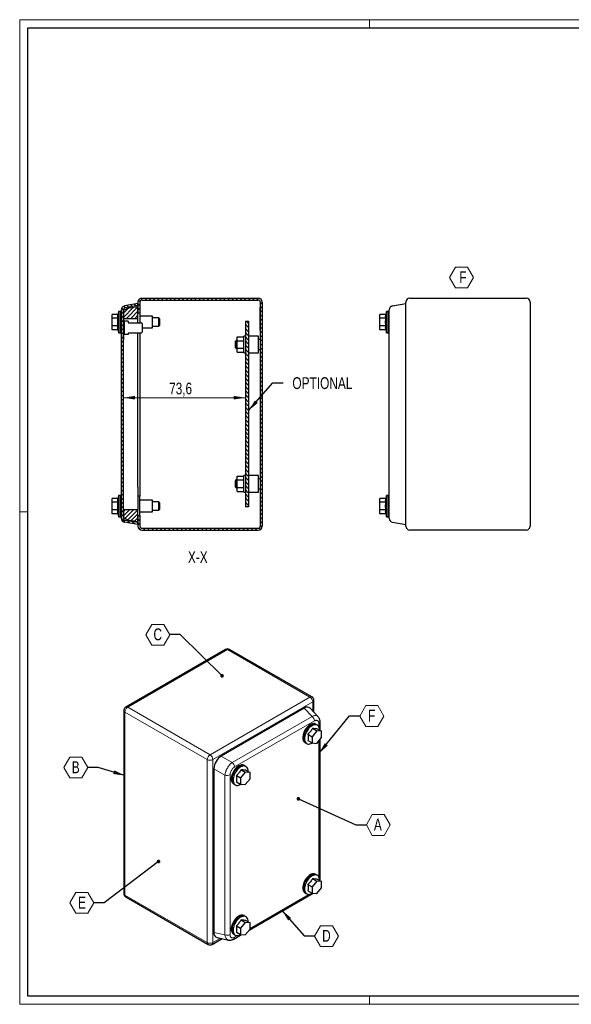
# Model space of a CAD drawing. Header units: millimetres. Extents: x 0 to 841, y 0 to 594.
# Tile 1 of 3: x 0 to 333, y 0 to 594. Entities that reach past the tile are written whole.
import ezdxf

# ---------------------------------------------------------------- set-up
doc = ezdxf.new("R2010")
doc.units = ezdxf.units.MM
doc.styles.add('SLDTEXTSTYLE0', font='TXT', dxfattribs={"width": 0.75})
doc.dimstyles.new('SLDDIMSTYLE2', dxfattribs={"dimtxt": 7.055556, "dimasz": 7.055556, "dimexe": 0, "dimexo": 0.0625, "dimgap": 1.763889, "dimtad": 1, "dimdec": 1, "dimrnd": 1e-09, "dimzin": 12, "dimdsep": 46, "dimtxsty": 'SLDTEXTSTYLE0', "dimsah": 1, "dimcen": 0.09, "dimadec": 0, "dimazin": 3, "dimtfac": 1, "dimtdec": 1, "dimtofl": 0, "dimtmove": 0, "dimatfit": 3, "dimfxl": 1, "dimfrac": 2, "dimtolj": 1, "dimtzin": 12, "dimarcsym": 0})
doc.dimstyles.new('SLDDIMSTYLE4', dxfattribs={"dimtxt": 0.18, "dimasz": 2.17094, "dimexe": 0, "dimexo": 0.0625, "dimgap": 0, "dimtad": 0, "dimtih": 1, "dimtoh": 1, "dimdec": 0, "dimrnd": 1e-09, "dimzin": 0, "dimdsep": 46, "dimtxsty": 'Standard', "dimblk1": 'DOT', "dimblk2": 'DOT', "dimsah": 1, "dimcen": 0.09, "dimadec": 0, "dimazin": 0, "dimtfac": 2.17094, "dimtdec": 0, "dimtofl": 0, "dimtmove": 0, "dimatfit": 3, "dimldrblk": 'DOT', "dimfxl": 1, "dimfrac": 2, "dimtolj": 1, "dimtzin": 0, "dimarcsym": 0})
doc.dimstyles.new('SLDDIMSTYLE5', dxfattribs={"dimtxt": 0.18, "dimasz": 7.055556, "dimexe": 0, "dimexo": 0.0625, "dimgap": 0, "dimtad": 0, "dimtih": 1, "dimtoh": 1, "dimdec": 0, "dimrnd": 1e-09, "dimzin": 0, "dimdsep": 46, "dimtxsty": 'Standard', "dimsah": 1, "dimcen": 0.09, "dimadec": 0, "dimazin": 0, "dimtfac": 7.055556, "dimtdec": 0, "dimtofl": 0, "dimtmove": 0, "dimatfit": 3, "dimfxl": 1, "dimfrac": 2, "dimtolj": 1, "dimtzin": 0, "dimarcsym": 0})

# ---------------------------------------------------------------- blocks, each defined once
blk = doc.blocks.new('SW_NOTE_0_9')
at = {"color": 0, "linetype": 'Continuous', "lineweight": 18}
for p, q in [((-4.92, 5.42), (-1.31, 11.68)), ((-1.31, 11.68), (5.92, 11.68)), ((5.92, 11.68), (9.54, 5.42)), ((-1.31, -0.84), (-4.92, 5.42)), ((9.54, 5.42), (5.92, -0.84)), ((5.92, -0.84), (-1.31, -0.84))]:
    blk.add_line(p, q, dxfattribs=at)
at = {"color": 0, "linetype": 'Continuous', "lineweight": 18, "insert": (1.05, 9.21), "char_height": 7.14, "attachment_point": 1, "style": 'SLDTEXTSTYLE0'}
blk.add_mtext('F', dxfattribs=at)
blk = doc.blocks.new('SW_NOTE_0_13')
at = {"color": 0, "linetype": 'Continuous', "lineweight": 18}
for p, q in [((-14.45, -0.12), (-10.84, 6.14)), ((-10.84, 6.14), (-3.61, 6.14)), ((-3.61, 6.14), (0, -0.12)), ((-10.84, -6.38), (-14.45, -0.12)), ((0, -0.12), (-3.61, -6.38)), ((-3.61, -6.38), (-10.84, -6.38))]:
    blk.add_line(p, q, dxfattribs=at)
at = {"color": 0, "linetype": 'Continuous', "lineweight": 18, "insert": (-7.3, 3.66), "char_height": 7.14, "attachment_point": 2, "style": 'SLDTEXTSTYLE0'}
blk.add_mtext('C', dxfattribs=at)
blk = doc.blocks.new('_Dot')
at = {"color": 0, "linetype": 'ByBlock', "lineweight": -2}
blk.add_line((-0.5, 0), (-1, 0), dxfattribs=at)
at = {"color": 0, "linetype": 'ByBlock', "const_width": 0.5}
blk.add_lwpolyline([(-0.25, 0, 1), (0.25, 0, 1)], format="xyb", close=True, dxfattribs=at)
blk = doc.blocks.new('SW_NOTE_0_14')
at = {"color": 0, "linetype": 'Continuous', "lineweight": 18}
for p, q in [((-14.45, -0.12), (-10.84, 6.14)), ((-10.84, 6.14), (-3.61, 6.14)), ((-3.61, 6.14), (0, -0.12)), ((-10.84, -6.38), (-14.45, -0.12)), ((0, -0.12), (-3.61, -6.38)), ((-3.61, -6.38), (-10.84, -6.38))]:
    blk.add_line(p, q, dxfattribs=at)
at = {"color": 0, "linetype": 'Continuous', "lineweight": 18, "insert": (-7.28, 3.66), "char_height": 7.14, "attachment_point": 2, "style": 'SLDTEXTSTYLE0'}
blk.add_mtext('B', dxfattribs=at)
blk = doc.blocks.new('SW_NOTE_0_15')
at = {"color": 0, "linetype": 'Continuous', "lineweight": 18}
for p, q in [((-14.45, -0.12), (-10.84, 6.14)), ((-10.84, 6.14), (-3.61, 6.14)), ((-3.61, 6.14), (0, -0.12)), ((-10.84, -6.38), (-14.45, -0.12)), ((0, -0.12), (-3.61, -6.38)), ((-3.61, -6.38), (-10.84, -6.38))]:
    blk.add_line(p, q, dxfattribs=at)
at = {"color": 0, "linetype": 'Continuous', "lineweight": 18, "insert": (-7.21, 3.66), "char_height": 7.14, "attachment_point": 2, "style": 'SLDTEXTSTYLE0'}
blk.add_mtext('E', dxfattribs=at)
blk = doc.blocks.new('SW_NOTE_0_16')
at = {"color": 0, "linetype": 'Continuous', "lineweight": 18}
for p, q in [((0, -0.12), (3.61, 6.14)), ((3.61, 6.14), (10.84, 6.14)), ((10.84, 6.14), (14.45, -0.12)), ((3.61, -6.38), (0, -0.12)), ((14.45, -0.12), (10.84, -6.38)), ((10.84, -6.38), (3.61, -6.38))]:
    blk.add_line(p, q, dxfattribs=at)
at = {"color": 0, "linetype": 'Continuous', "lineweight": 18, "insert": (7.14, 3.66), "char_height": 7.14, "attachment_point": 2, "style": 'SLDTEXTSTYLE0'}
blk.add_mtext('D', dxfattribs=at)
blk = doc.blocks.new('SW_NOTE_0_17')
at = {"color": 0, "linetype": 'Continuous', "lineweight": 18}
for p, q in [((0, -0.12), (3.61, 6.14)), ((3.61, 6.14), (10.84, 6.14)), ((10.84, 6.14), (14.45, -0.12)), ((3.61, -6.38), (0, -0.12)), ((14.45, -0.12), (10.84, -6.38)), ((10.84, -6.38), (3.61, -6.38))]:
    blk.add_line(p, q, dxfattribs=at)
at = {"color": 0, "linetype": 'Continuous', "lineweight": 18, "insert": (6.94, 3.66), "char_height": 7.14, "attachment_point": 2, "style": 'SLDTEXTSTYLE0'}
blk.add_mtext('A', dxfattribs=at)
blk = doc.blocks.new('SW_NOTE_0_18')
at = {"color": 0, "linetype": 'Continuous', "lineweight": 18}
for p, q in [((0, -0.12), (3.61, 6.14)), ((3.61, 6.14), (10.84, 6.14)), ((10.84, 6.14), (14.45, -0.12)), ((3.61, -6.38), (0, -0.12)), ((14.45, -0.12), (10.84, -6.38)), ((10.84, -6.38), (3.61, -6.38))]:
    blk.add_line(p, q, dxfattribs=at)
at = {"color": 0, "linetype": 'Continuous', "lineweight": 18, "insert": (7.15, 3.66), "char_height": 7.14, "attachment_point": 2, "style": 'SLDTEXTSTYLE0'}
blk.add_mtext('F', dxfattribs=at)
blk = doc.blocks.new('_D_10')
at = {"color": 7, "linetype": 'Continuous', "lineweight": 0}
blk.add_line((136.17, 365.87), (62.57, 365.87), dxfattribs=at)
at = {"color": 7, "linetype": 'Continuous', "lineweight": 18}
for points in [[(62.57, 365.87), (69.62, 364.78), (69.62, 366.95)], [(136.17, 365.87), (129.11, 366.95), (129.11, 364.78)]]:
    blk.add_solid(points, dxfattribs=at)
at = {"color": 7, "linetype": 'Continuous', "lineweight": 18, "insert": (90.24, 374.96), "char_height": 7.056, "attachment_point": 1, "style": 'SLDTEXTSTYLE0'}
blk.add_mtext('73,6', dxfattribs=at)

msp = doc.modelspace()

# ---------------------------------------------------------------- hatches: boundary and pattern name
at = {"linetype": 'Continuous', "lineweight": 18}
h = msp.add_hatch(dxfattribs=at)
h.set_pattern_fill('ANSI31', scale=0.555556, angle=90, style=0)
edge = h.paths.add_edge_path(flags=0)
edge.add_arc((63.767, 293.07), 2.4, 180, 260)
edge.add_line((63.35, 290.706), (71.367, 289.293))
edge.add_line((71.367, 289.293), (71.367, 290.511))
edge.add_line((71.367, 290.511), (63.558, 291.888))
edge.add_arc((63.767, 293.07), 1.2, 180, 260, ccw=False)
edge.add_line((62.567, 293.07), (62.567, 418.865))
edge.add_arc((63.767, 418.865), 1.2, 100, 180, ccw=False)
edge.add_line((63.558, 420.047), (71.367, 421.424))
edge.add_line((71.367, 421.424), (71.367, 422.643))
edge.add_line((71.367, 422.643), (63.35, 421.229))
edge.add_arc((63.767, 418.865), 2.4, 100, 180)
edge.add_line((61.367, 418.865), (61.367, 293.07))
h = msp.add_hatch(dxfattribs=at)
h.set_pattern_fill('ANSI31', scale=0.555556, angle=90, style=0)
edge = h.paths.add_edge_path(flags=0)
edge.add_arc((73.767, 423.568), 2.4, 90, 180)
edge.add_line((71.367, 423.568), (71.367, 417.168))
edge.add_line((71.367, 417.168), (72.567, 417.168))
edge.add_line((72.567, 417.168), (72.567, 423.568))
edge.add_arc((73.767, 423.568), 1.2, 90, 180, ccw=False)
edge.add_line((73.767, 424.768), (143.967, 424.768))
edge.add_arc((143.967, 423.568), 1.2, 0, 90, ccw=False)
edge.add_line((145.167, 423.568), (145.167, 288.368))
edge.add_arc((143.967, 288.368), 1.2, 270, 360, ccw=False)
edge.add_line((143.967, 287.168), (73.767, 287.168))
edge.add_arc((73.767, 288.368), 1.2, 180, 270, ccw=False)
edge.add_line((72.567, 288.368), (72.567, 294.768))
edge.add_line((72.567, 294.768), (71.367, 294.768))
edge.add_line((71.367, 294.768), (71.367, 288.368))
edge.add_arc((73.767, 288.368), 2.4, 180, 270)
edge.add_line((73.767, 285.968), (143.967, 285.968))
edge.add_arc((143.967, 288.368), 2.4, 270, 360)
edge.add_line((146.367, 288.368), (146.367, 423.568))
edge.add_arc((143.967, 423.568), 2.4, 360, 450)
edge.add_line((143.967, 425.968), (73.767, 425.968))
h = msp.add_hatch(dxfattribs=at)
h.set_pattern_fill('ANSI31', scale=0.555556, style=0)
h.paths.add_polyline_path([(62.567, 418.418), (62.567, 413.718), (71.367, 413.718), (71.367, 420.768), (66.767, 419.956), (66.367, 420.271)], flags=0)
h = msp.add_hatch(dxfattribs=at)
h.set_pattern_fill('ANSI31', scale=0.555556, angle=90, style=0)
h.paths.add_polyline_path([(138.167, 411.968), (136.167, 411.968), (136.167, 299.968), (138.167, 299.968)], flags=0)
h = msp.add_hatch(dxfattribs=at)
h.set_pattern_fill('ANSI31', scale=0.555556, style=0)
h.paths.add_polyline_path([(66.767, 291.979), (71.367, 291.168), (71.367, 298.218), (62.567, 298.218), (62.567, 293.518), (66.367, 291.664)], flags=0)

# ---------------------------------------------------------------- linework, layer by layer
at = {"color": 7, "linetype": 'Continuous', "lineweight": 18}
for p, q in [((0.003, 593.919), (0.003, -0.081)), ((841.003, 593.919), (0.003, 593.919)), ((211.003, 588.919), (211.003, 593.919)), ((5.003, 296.919), (0.003, 296.919)), ((836.003, 4.919), (5.003, 4.919)), ((211.003, 4.919), (211.003, -0.081)), ((0.003, -0.081), (841.003, -0.081))]:
    msp.add_line(p, q, dxfattribs=at)
at = {"color": 7, "linetype": 'Continuous', "lineweight": 25}
for p, q in [((5.003, 4.919), (5.003, 588.919)), ((5.003, 588.919), (836.003, 588.919)), ((71.367, 422.643), (63.35, 421.229)), ((71.367, 423.568), (71.367, 417.168)), ((71.367, 421.424), (71.367, 422.643)), ((72.567, 423.568), (72.567, 417.168)), ((73.767, 425.968), (143.967, 425.968)), ((73.767, 424.768), (143.967, 424.768)), ((145.167, 423.568), (145.167, 288.368)), ((146.367, 423.568), (146.367, 288.368)), ((225.004, 421.229), (233.02, 422.643)), ((233.02, 288.368), (233.02, 423.568)), ((235.42, 425.968), (305.62, 425.968)), ((308.02, 423.568), (308.02, 288.368)), ((55.767, 413.777), (55.767, 416.086)), ((59.316, 416.086), (55.767, 416.086)), ((59.767, 417.893), (59.316, 416.086)), ((59.767, 405.043), (59.767, 417.893)), ((60.767, 417.868), (59.767, 417.868)), ((61.367, 417.893), (60.767, 417.893)), ((60.767, 405.043), (60.767, 417.893)), ((61.367, 293.07), (61.367, 418.865)), ((66.367, 420.271), (62.567, 418.418)), ((62.567, 293.07), (62.567, 418.865)), ((62.567, 418.418), (62.567, 413.718)), ((71.367, 421.424), (63.558, 420.047)), ((66.767, 419.956), (66.367, 420.271)), ((71.367, 420.768), (66.767, 419.956)), ((71.367, 413.718), (71.367, 420.768)), ((71.367, 417.168), (72.567, 417.168)), ((72.567, 417.168), (72.567, 411.368)), ((145.127, 419.068), (145.077, 419.068)), ((145.077, 413.568), (145.077, 419.068)), ((145.167, 420.568), (145.127, 420.568)), ((145.127, 413.568), (145.127, 420.568)), ((217.42, 413.777), (217.42, 416.086)), ((220.97, 416.086), (217.42, 416.086)), ((221.42, 417.893), (220.97, 416.086)), ((221.42, 405.043), (221.42, 417.893)), ((222.42, 417.868), (221.42, 417.868)), ((223.02, 417.893), (222.42, 417.893)), ((222.42, 405.043), (222.42, 417.893)), ((59.316, 413.777), (55.767, 413.777)), ((55.767, 409.158), (55.767, 413.777)), ((62.617, 414.968), (62.567, 414.968)), ((62.567, 411.968), (63.067, 411.968)), ((63.067, 411.468), (62.567, 411.468)), ((62.617, 414.968), (62.617, 411.968)), ((62.617, 413.718), (71.367, 413.718)), ((62.667, 413.468), (62.617, 413.468)), ((62.667, 413.468), (62.667, 411.968)), ((63.067, 411.968), (63.067, 411.468)), ((65.367, 411.968), (63.067, 411.968)), ((63.067, 411.468), (63.067, 404.468)), ((65.367, 411.968), (65.367, 411.118)), ((65.367, 411.118), (73.367, 411.118)), ((71.367, 411.118), (71.367, 413.718)), ((80.187, 414.968), (72.567, 414.968)), ((72.567, 411.368), (72.567, 411.118)), ((73.867, 410.618), (73.367, 411.118)), ((73.867, 410.618), (73.867, 405.318)), ((80.187, 407.968), (80.187, 414.968)), ((83.867, 413.968), (80.187, 413.968)), ((84.367, 413.468), (83.867, 413.968)), ((83.867, 411.468), (83.867, 413.968)), ((83.867, 408.968), (83.867, 411.468)), ((84.367, 413.468), (84.367, 411.468)), ((84.367, 411.468), (84.367, 409.468)), ((136.167, 411.968), (136.167, 299.968)), ((136.167, 411.968), (138.167, 411.968)), ((138.167, 411.968), (138.167, 299.968)), ((145.077, 408.068), (145.077, 413.568)), ((145.127, 406.568), (145.127, 413.568)), ((220.97, 413.777), (217.42, 413.777)), ((217.42, 409.158), (217.42, 413.777)), ((223.02, 296.926), (223.02, 415.009)), ((55.767, 406.849), (55.767, 409.158)), ((59.316, 409.158), (55.767, 409.158)), ((59.316, 406.849), (55.767, 406.849)), ((59.316, 406.849), (59.767, 405.043)), ((59.767, 405.068), (60.767, 405.068)), ((60.767, 405.043), (61.367, 405.043)), ((62.567, 404.468), (63.067, 404.468)), ((63.067, 403.968), (62.567, 403.968)), ((62.617, 403.968), (62.617, 400.968)), ((62.667, 403.968), (62.667, 402.468)), ((63.067, 404.468), (63.067, 403.968)), ((65.367, 403.968), (63.067, 403.968)), ((73.367, 404.818), (65.367, 404.818)), ((65.367, 404.818), (65.367, 403.968)), ((71.367, 355.968), (71.367, 404.818)), ((72.567, 404.818), (72.567, 306.568)), ((73.367, 404.818), (73.867, 405.318)), ((73.867, 407.968), (80.187, 407.968)), ((80.187, 408.968), (83.867, 408.968)), ((83.867, 408.968), (84.367, 409.468)), ((145.077, 408.068), (145.127, 408.068)), ((145.127, 406.568), (145.167, 406.568)), ((220.97, 409.158), (217.42, 409.158)), ((217.42, 406.849), (217.42, 409.158)), ((220.97, 406.849), (217.42, 406.849)), ((220.97, 406.849), (221.42, 405.043)), ((221.42, 405.068), (222.42, 405.068)), ((222.42, 405.043), (223.02, 405.043)), ((62.567, 400.968), (62.617, 400.968)), ((62.617, 402.468), (62.667, 402.468)), ((71.367, 400.118), (71.367, 402.818)), ((130.667, 400.468), (130.167, 399.968)), ((130.167, 395.968), (130.167, 399.968)), ((131.167, 400.468), (130.667, 400.468)), ((130.667, 400.468), (130.667, 395.468)), ((131.167, 400.277), (131.167, 402.586)), ((131.167, 402.586), (135.167, 402.586)), ((131.167, 395.658), (131.167, 400.277)), ((131.167, 400.277), (135.167, 400.277)), ((136.167, 402.968), (135.167, 402.968)), ((135.167, 392.968), (135.167, 402.968)), ((144.167, 402.968), (138.167, 402.968)), ((144.167, 392.968), (144.167, 402.968)), ((145.167, 400.968), (144.167, 400.968)), ((130.167, 395.968), (130.667, 395.468)), ((130.667, 395.468), (131.167, 395.468)), ((131.167, 393.349), (131.167, 395.658)), ((131.167, 395.658), (135.167, 395.658)), ((131.167, 393.349), (135.167, 393.349)), ((135.167, 392.968), (136.167, 392.968)), ((138.167, 392.968), (144.167, 392.968)), ((144.167, 394.968), (145.167, 394.968)), ((71.367, 311.818), (71.367, 355.968)), ((130.667, 316.468), (130.167, 315.968)), ((130.167, 311.968), (130.167, 315.968)), ((131.167, 316.468), (130.667, 316.468)), ((130.667, 316.468), (130.667, 311.468)), ((131.167, 316.277), (131.167, 318.586)), ((131.167, 318.586), (135.167, 318.586)), ((131.167, 316.277), (135.167, 316.277)), ((131.167, 311.658), (131.167, 316.277)), ((136.167, 318.968), (135.167, 318.968)), ((135.167, 308.968), (135.167, 318.968)), ((144.167, 318.968), (138.167, 318.968)), ((144.167, 308.968), (144.167, 318.968)), ((145.167, 316.968), (144.167, 316.968)), ((71.367, 311.818), (71.367, 298.218)), ((130.167, 311.968), (130.667, 311.468)), ((130.667, 311.468), (131.167, 311.468)), ((131.167, 309.349), (131.167, 311.658)), ((131.167, 311.658), (135.167, 311.658)), ((131.167, 309.349), (135.167, 309.349)), ((135.167, 308.968), (136.167, 308.968)), ((138.167, 308.968), (144.167, 308.968)), ((144.167, 310.968), (145.167, 310.968)), ((55.767, 302.777), (55.767, 305.086)), ((59.316, 305.086), (55.767, 305.086)), ((59.767, 306.893), (59.316, 305.086)), ((59.767, 294.043), (59.767, 306.893)), ((60.767, 306.868), (59.767, 306.868)), ((61.367, 306.893), (60.767, 306.893)), ((60.767, 294.043), (60.767, 306.893)), ((72.567, 306.568), (71.367, 306.568)), ((72.567, 300.568), (72.567, 306.568)), ((80.187, 303.968), (72.567, 303.968)), ((80.187, 296.968), (80.187, 303.968)), ((83.867, 302.968), (80.187, 302.968)), ((84.367, 302.468), (83.867, 302.968)), ((83.867, 300.468), (83.867, 302.968)), ((217.42, 302.777), (217.42, 305.086)), ((220.97, 305.086), (217.42, 305.086)), ((221.42, 306.893), (220.97, 305.086)), ((221.42, 294.043), (221.42, 306.893)), ((222.42, 306.868), (221.42, 306.868)), ((223.02, 306.893), (222.42, 306.893)), ((222.42, 294.043), (222.42, 306.893)), ((55.767, 298.158), (55.767, 302.777)), ((59.316, 302.777), (55.767, 302.777)), ((55.767, 295.849), (55.767, 298.158)), ((59.316, 298.158), (55.767, 298.158)), ((62.567, 298.218), (62.567, 293.518)), ((71.367, 298.218), (62.567, 298.218)), ((71.367, 291.168), (71.367, 298.218)), ((72.567, 294.768), (72.567, 300.568)), ((80.187, 297.968), (83.867, 297.968)), ((83.867, 297.968), (83.867, 300.468)), ((83.867, 297.968), (84.367, 298.468)), ((84.367, 302.468), (84.367, 300.468)), ((84.367, 300.468), (84.367, 298.468)), ((138.167, 299.968), (136.167, 299.968)), ((220.97, 302.777), (217.42, 302.777)), ((217.42, 298.158), (217.42, 302.777)), ((220.97, 298.158), (217.42, 298.158)), ((217.42, 295.849), (217.42, 298.158)), ((59.316, 295.849), (55.767, 295.849)), ((59.316, 295.849), (59.767, 294.043)), ((59.767, 294.068), (60.767, 294.068)), ((60.767, 294.043), (61.367, 294.043)), ((62.567, 293.518), (66.367, 291.664)), ((71.367, 290.511), (63.558, 291.888)), ((66.367, 291.664), (66.767, 291.979)), ((66.767, 291.979), (71.367, 291.168)), ((71.367, 294.768), (71.367, 288.368)), ((71.367, 294.768), (72.567, 294.768)), ((72.567, 296.968), (80.187, 296.968)), ((72.567, 294.768), (72.567, 288.368)), ((220.97, 295.849), (217.42, 295.849)), ((220.97, 295.849), (221.42, 294.043)), ((221.42, 294.068), (222.42, 294.068)), ((222.42, 294.043), (223.02, 294.043)), ((71.367, 289.293), (63.35, 290.706)), ((71.367, 289.293), (71.367, 290.511)), ((73.767, 287.168), (143.967, 287.168)), ((73.767, 285.968), (143.967, 285.968)), ((225.004, 290.706), (233.02, 289.293)), ((305.62, 285.968), (235.42, 285.968)), ((124.276, 214.016), (64.031, 179.237)), ((176.315, 185.36), (126.676, 214.016)), ((171.76, 178.63), (121.619, 149.684)), ((180.162, 173.4), (175.367, 178.539)), ((177.515, 176.237), (177.515, 183.282)), ((62.831, 177.159), (62.831, 66.762)), ((176.777, 166.335), (179.287, 164.886)), ((178.964, 168.72), (178.539, 168.965)), ((179.375, 168.453), (178.951, 168.698)), ((181.261, 165.126), (181.261, 170.292)), ((173.949, 162.816), (176.459, 161.367)), ((179.287, 164.886), (176.459, 161.367)), ((176.459, 161.367), (176.459, 157.596)), ((182.115, 164.633), (179.287, 164.886)), ((179.287, 157.343), (182.115, 160.862)), ((179.605, 166.082), (182.115, 164.633)), ((182.115, 160.862), (182.115, 164.633)), ((172.115, 157.836), (172.539, 157.591)), ((172.552, 157.613), (172.976, 157.368)), ((173.949, 159.045), (176.459, 157.596)), ((176.459, 157.596), (179.287, 157.343)), ((181.261, 74.49), (181.261, 159.799)), ((135.83, 143.819), (135.406, 144.064)), ((136.242, 143.553), (135.818, 143.798)), ((117.221, 142.066), (117.221, 43.338)), ((130.815, 137.916), (133.325, 136.467)), ((136.154, 139.986), (133.325, 136.467)), ((133.644, 141.434), (136.154, 139.986)), ((138.982, 139.733), (136.154, 139.986)), ((136.472, 141.182), (138.982, 139.733)), ((138.982, 135.961), (138.982, 139.733)), ((128.981, 132.936), (129.406, 132.691)), ((129.418, 132.712), (129.842, 132.468)), ((130.815, 134.145), (133.325, 132.696)), ((133.325, 136.467), (133.325, 132.696)), ((133.325, 132.696), (136.154, 132.443)), ((136.154, 132.443), (138.982, 135.961)), ((178.964, 78.084), (178.539, 78.329)), ((179.375, 77.817), (178.951, 78.062)), ((173.949, 72.18), (176.459, 70.731)), ((179.287, 74.25), (176.459, 70.731)), ((176.777, 75.699), (179.287, 74.25)), ((182.115, 73.997), (179.287, 74.25)), ((179.605, 75.446), (182.115, 73.997)), ((182.115, 70.226), (182.115, 73.997)), ((138.39, 44.588), (177.051, 66.907)), ((172.115, 67.2), (172.539, 66.955)), ((172.552, 66.977), (172.976, 66.732)), ((173.949, 68.409), (176.459, 66.96)), ((176.459, 70.731), (176.459, 66.96)), ((176.459, 66.96), (179.287, 66.707)), ((179.287, 66.707), (182.115, 70.226)), ((64.031, 64.684), (113.67, 36.028)), ((136.154, 49.349), (133.325, 45.831)), ((133.644, 50.798), (136.154, 49.349)), ((135.83, 53.183), (135.406, 53.428)), ((136.242, 52.917), (135.818, 53.162)), ((138.982, 49.097), (136.154, 49.349)), ((136.472, 50.546), (138.982, 49.097)), ((138.982, 45.325), (138.982, 49.097)), ((128.981, 42.3), (129.406, 42.055)), ((129.192, 39.279), (133.917, 42.007)), ((129.418, 42.076), (129.842, 41.832)), ((130.815, 47.28), (133.325, 45.831)), ((130.815, 43.508), (133.325, 42.059)), ((133.325, 45.831), (133.325, 42.059)), ((133.325, 42.059), (136.154, 41.807)), ((136.154, 41.807), (138.982, 45.325)), ((116.07, 36.028), (122.171, 39.55)), ((119.103, 40.259), (125.952, 38.676)), ((836.003, 4.919), (5.003, 4.919))]:
    msp.add_line(p, q, dxfattribs=at)
at = {"color": 8, "linetype": 'Continuous', "lineweight": 18}
for p, q in [((125.476, 213.897), (65.231, 179.118)), ((175.115, 185.241), (125.476, 213.897)), ((114.87, 150.462), (175.115, 185.241)), ((65.231, 179.118), (114.87, 150.462)), ((176.812, 182.302), (116.567, 147.523)), ((176.429, 173.626), (171.76, 178.63)), ((176.812, 176.991), (176.812, 182.302)), ((113.173, 147.523), (63.534, 176.179)), ((63.534, 176.179), (63.534, 65.783)), ((128.287, 145.835), (176.429, 173.626)), ((177.831, 170.887), (129.69, 143.095)), ((180.558, 167.375), (180.558, 169.312)), ((180.558, 76.739), (180.558, 158.925)), ((128.287, 145.835), (121.619, 149.684)), ((113.173, 37.127), (113.173, 147.523)), ((116.567, 147.523), (116.567, 37.127)), ((123.889, 138.217), (117.221, 142.066)), ((123.889, 41.797), (123.889, 138.217)), ((126.963, 138.372), (126.963, 41.952)), ((63.534, 65.783), (113.173, 37.127)), ((138.982, 45.742), (174.501, 66.247)), ((123.889, 41.797), (117.221, 43.338)), ((116.567, 37.127), (121.167, 39.782)), ((129.69, 40.378), (131.368, 41.346))]:
    msp.add_line(p, q, dxfattribs=at)
at = {"color": 7, "linetype": 'Continuous', "lineweight": 25, "flags": 128}
for points in [[(178.539, 168.965), (178.302, 169.083), (177.783, 169.232), (177.215, 169.262), (176.607, 169.173), (175.974, 168.967), (175.327, 168.647), (174.681, 168.22), (174.047, 167.695), (173.44, 167.083), (172.871, 166.396), (172.352, 165.648), (171.894, 164.854), (171.505, 164.03), (171.195, 163.194), (170.968, 162.362), (170.83, 161.551), (170.784, 160.778)], [(179.234, 168.535), (179.185, 168.573), (178.727, 168.838), (178.208, 168.987), (177.639, 169.017), (177.031, 168.928), (176.398, 168.722), (175.751, 168.402), (175.105, 167.975), (174.472, 167.45), (173.864, 166.838), (173.295, 166.151), (172.776, 165.403), (172.318, 164.609), (171.93, 163.786), (171.619, 162.949), (171.392, 162.117), (171.255, 161.306), (171.208, 160.533)], [(178.951, 168.698), (178.715, 168.816), (178.198, 168.964), (177.631, 168.994), (177.026, 168.906), (176.396, 168.7), (175.751, 168.381), (175.107, 167.956), (174.477, 167.434), (173.872, 166.824), (173.305, 166.139), (172.788, 165.394), (172.331, 164.603), (171.944, 163.783), (171.635, 162.95), (171.409, 162.121), (171.272, 161.313), (171.226, 160.543)], [(181.001, 165.276), (181.002, 165.37), (180.956, 166.09), (180.818, 166.742), (180.591, 167.312), (180.281, 167.79), (179.892, 168.165), (179.434, 168.43), (178.915, 168.579), (178.346, 168.609), (177.739, 168.52), (177.105, 168.313), (176.459, 167.994), (175.812, 167.567), (175.179, 167.042), (174.571, 166.43), (174.002, 165.743), (173.483, 164.995), (173.025, 164.201), (172.637, 163.377), (172.326, 162.541), (172.099, 161.709), (171.962, 160.898), (171.915, 160.125)], [(171.915, 160.125), (171.962, 159.405), (172.099, 158.753), (172.326, 158.182), (172.637, 157.705), (173.025, 157.33), (173.483, 157.065), (174.002, 156.916), (174.571, 156.886), (175.179, 156.975), (175.812, 157.181), (176.459, 157.501), (176.597, 157.584)], [(135.406, 144.064), (135.169, 144.182), (134.65, 144.331), (134.081, 144.362), (133.474, 144.273), (132.84, 144.066), (132.194, 143.746), (131.547, 143.32), (130.914, 142.795), (130.306, 142.183), (129.737, 141.496), (129.219, 140.747), (128.76, 139.953), (128.372, 139.13), (128.061, 138.294), (127.835, 137.462), (127.697, 136.651), (127.651, 135.877)], [(136.101, 143.634), (136.051, 143.673), (135.593, 143.937), (135.074, 144.086), (134.505, 144.117), (133.898, 144.028), (133.265, 143.821), (132.618, 143.501), (131.971, 143.075), (131.338, 142.55), (130.731, 141.938), (130.162, 141.251), (129.643, 140.502), (129.184, 139.709), (128.796, 138.885), (128.485, 138.049), (128.259, 137.217), (128.121, 136.406), (128.075, 135.632)], [(135.818, 143.798), (135.582, 143.915), (135.065, 144.064), (134.498, 144.094), (133.893, 144.005), (133.262, 143.8), (132.618, 143.481), (131.974, 143.056), (131.343, 142.533), (130.738, 141.923), (130.171, 141.239), (129.654, 140.494), (129.198, 139.703), (128.811, 138.883), (128.501, 138.05), (128.276, 137.221), (128.139, 136.413), (128.092, 135.643)], [(137.868, 140.376), (137.868, 140.47), (137.822, 141.19), (137.684, 141.841), (137.458, 142.412), (137.147, 142.89), (136.759, 143.265), (136.3, 143.529), (135.781, 143.678), (135.212, 143.709), (134.605, 143.62), (133.972, 143.413), (133.325, 143.093), (132.679, 142.667), (132.045, 142.142), (131.438, 141.53), (130.869, 140.842), (130.35, 140.094), (129.892, 139.3), (129.503, 138.477), (129.192, 137.641), (128.966, 136.808), (128.828, 135.997), (128.782, 135.224)], [(128.782, 135.224), (128.828, 134.504), (128.966, 133.852), (129.192, 133.282), (129.503, 132.804), (129.892, 132.429), (130.35, 132.164), (130.869, 132.015), (131.438, 131.985), (132.045, 132.074), (132.679, 132.281), (133.325, 132.601), (133.464, 132.683)], [(178.539, 78.329), (178.302, 78.447), (177.783, 78.596), (177.215, 78.626), (176.607, 78.537), (175.974, 78.331), (175.327, 78.011), (174.681, 77.584), (174.047, 77.059), (173.44, 76.447), (172.871, 75.76), (172.352, 75.012), (171.894, 74.218), (171.505, 73.394), (171.195, 72.558), (170.968, 71.726), (170.83, 70.915), (170.784, 70.142)], [(179.234, 77.899), (179.185, 77.937), (178.727, 78.202), (178.208, 78.351), (177.639, 78.381), (177.031, 78.292), (176.398, 78.086), (175.751, 77.766), (175.105, 77.339), (174.472, 76.814), (173.864, 76.202), (173.295, 75.515), (172.776, 74.767), (172.318, 73.973), (171.93, 73.149), (171.619, 72.313), (171.392, 71.481), (171.255, 70.67), (171.208, 69.897)], [(178.951, 78.062), (178.715, 78.18), (178.198, 78.328), (177.631, 78.358), (177.026, 78.27), (176.396, 78.064), (175.751, 77.745), (175.107, 77.32), (174.477, 76.798), (173.872, 76.188), (173.305, 75.503), (172.788, 74.758), (172.331, 73.967), (171.944, 73.147), (171.635, 72.314), (171.409, 71.485), (171.272, 70.677), (171.226, 69.907)], [(181.001, 74.64), (181.002, 74.734), (180.956, 75.454), (180.818, 76.106), (180.591, 76.676), (180.281, 77.154), (179.892, 77.529), (179.434, 77.794), (178.915, 77.943), (178.346, 77.973), (177.739, 77.884), (177.105, 77.677), (176.459, 77.358), (175.812, 76.931), (175.179, 76.406), (174.571, 75.794), (174.002, 75.107), (173.483, 74.359), (173.025, 73.565), (172.637, 72.741), (172.326, 71.905), (172.099, 71.073), (171.962, 70.262), (171.915, 69.489)], [(171.915, 69.489), (171.962, 68.769), (172.099, 68.117), (172.326, 67.546), (172.637, 67.069), (173.025, 66.694), (173.483, 66.429), (174.002, 66.28), (174.571, 66.25), (175.179, 66.339), (175.812, 66.545), (176.459, 66.865), (176.597, 66.948)], [(135.406, 53.428), (135.169, 53.546), (134.65, 53.695), (134.081, 53.726), (133.474, 53.637), (132.84, 53.43), (132.194, 53.11), (131.547, 52.684), (130.914, 52.159), (130.306, 51.547), (129.737, 50.859), (129.219, 50.111), (128.76, 49.317), (128.372, 48.494), (128.061, 47.658), (127.835, 46.826), (127.697, 46.015), (127.651, 45.241)], [(136.101, 52.998), (136.051, 53.037), (135.593, 53.301), (135.074, 53.45), (134.505, 53.481), (133.898, 53.392), (133.265, 53.185), (132.618, 52.865), (131.971, 52.439), (131.338, 51.914), (130.731, 51.302), (130.162, 50.615), (129.643, 49.866), (129.184, 49.073), (128.796, 48.249), (128.485, 47.413), (128.259, 46.581), (128.121, 45.77), (128.075, 44.996)], [(135.818, 53.162), (135.582, 53.279), (135.065, 53.428), (134.498, 53.458), (133.893, 53.369), (133.262, 53.164), (132.618, 52.845), (131.974, 52.42), (131.343, 51.897), (130.738, 51.287), (130.171, 50.603), (129.654, 49.858), (129.198, 49.067), (128.811, 48.247), (128.501, 47.414), (128.276, 46.585), (128.139, 45.777), (128.092, 45.007)], [(137.868, 49.74), (137.868, 49.834), (137.822, 50.553), (137.684, 51.205), (137.458, 51.776), (137.147, 52.254), (136.759, 52.629), (136.3, 52.893), (135.781, 53.042), (135.212, 53.073), (134.605, 52.984), (133.972, 52.777), (133.325, 52.457), (132.679, 52.03), (132.045, 51.506), (131.438, 50.894), (130.869, 50.206), (130.35, 49.458), (129.892, 48.664), (129.503, 47.841), (129.192, 47.005), (128.966, 46.172), (128.828, 45.361), (128.782, 44.588)], [(128.782, 44.588), (128.828, 43.868), (128.966, 43.216), (129.192, 42.646), (129.503, 42.168), (129.892, 41.793), (130.35, 41.528), (130.869, 41.379), (131.438, 41.349), (132.045, 41.438), (132.679, 41.645), (133.325, 41.965), (133.464, 42.047)]]:
    msp.add_lwpolyline(points, dxfattribs=at)
at = {"color": 7, "linetype": 'Continuous', "lineweight": 25}
for centre, radius, start, end in [((73.767, 423.568), 2.4, 90, 180), ((73.767, 423.568), 1.2, 90, 180), ((143.967, 423.568), 2.4, 0, 90), ((143.967, 423.568), 1.2, 0, 90), ((235.42, 423.568), 2.4, 90, 180), ((305.62, 423.568), 2.4, 0, 90), ((63.767, 418.865), 2.4, 100, 180), ((63.767, 418.865), 1.2, 100, 180), ((225.42, 418.865), 2.4, 100, 180), ((63.767, 293.07), 2.4, 180, 260), ((63.767, 293.07), 1.2, 180, 260), ((225.42, 293.07), 2.4, 180, 260), ((73.767, 288.368), 2.4, 180, 270), ((73.767, 288.368), 1.2, 180, 270), ((143.967, 288.368), 1.2, 270, 0), ((143.967, 288.368), 2.4, 270, 0), ((235.42, 288.368), 2.4, 180, 270), ((305.62, 288.368), 2.4, 270, 0), ((125.476, 211.938), 2.4, 60.002688, 119.997312), ((175.115, 183.282), 2.4, 0, 60.002688), ((65.231, 177.159), 2.4, 119.997312, 180), ((173.508, 176.367), 2.859, 49.422066, 127.68054), ((173.969, 160.447), 3.202, 174.07253, 234.615289), ((174.103, 160.089), 2.928, 171.283813, 244.340641), ((174.399, 160.214), 3.19, 174.07253, 234.615289), ((126.702, 141.671), 9.489, 122.386856, 177.613144), ((130.836, 135.547), 3.202, 174.07253, 234.615289), ((130.969, 135.189), 2.928, 171.283813, 244.340641), ((131.265, 135.313), 3.19, 174.07253, 234.615289), ((65.231, 66.762), 2.4, 180, 240.002688), ((173.969, 69.811), 3.202, 174.07253, 234.615289), ((174.103, 69.453), 2.928, 171.283813, 244.340641), ((174.399, 69.578), 3.19, 174.07253, 234.615289), ((119.905, 42.864), 2.726, 169.984013, 252.893249), ((130.836, 44.911), 3.202, 174.07253, 234.615289), ((130.969, 44.553), 2.928, 171.283813, 244.340641), ((131.265, 44.677), 3.19, 174.07253, 234.615289), ((114.87, 38.106), 2.4, 240.002688, 299.997312)]:
    msp.add_arc(centre, radius, start, end, dxfattribs=at)
at = {"color": 8, "linetype": 'Continuous', "lineweight": 18}
for centre, radius, start, end in [((124.773, 212.916), 1.207, 54.382423, 114.307119), ((126.179, 212.916), 1.207, 65.692881, 125.617577), ((175.818, 184.26), 1.207, 65.692881, 125.617577), ((173.128, 182.134), 3.688, 2.605478, 57.394522), ((67.218, 176.011), 3.688, 122.605478, 177.394522), ((64.528, 178.137), 1.207, 54.382423, 114.307119), ((176.314, 183.401), 1.207, 294.374658, 354.305201), ((64.032, 177.278), 1.207, 185.694799, 245.625342), ((174.083, 170.696), 3.754, 2.907263, 51.309164), ((180.093, 170.388), 1.172, 293.41768, 355.687113), ((116.857, 147.355), 3.688, 122.605478, 177.394522), ((112.882, 147.355), 3.688, 2.605478, 57.394522), ((114.87, 150.798), 3.689, 242.609672, 297.390328), ((125.941, 142.905), 3.754, 2.907263, 51.309164), ((125.253, 141.714), 3.754, 248.69388, 297.088783), ((64.032, 66.882), 1.207, 185.694799, 245.625342), ((64.675, 65.637), 1.151, 172.74417, 235.943649), ((127.063, 41.666), 3.177, 177.627236, 248.602248), ((125.253, 45.295), 3.754, 248.69388, 297.088783), ((114.314, 36.981), 1.151, 172.74417, 235.943649), ((114.87, 40.402), 3.689, 242.609672, 297.390328), ((115.425, 36.981), 1.151, 304.056351, 7.25583), ((128.494, 40.258), 1.202, 305.035324, 5.714911)]:
    msp.add_arc(centre, radius, start, end, dxfattribs=at)
at = {"color": 7, "linetype": 'Continuous', "lineweight": 25}
for points in [[(59.316, 413.777), (59.22, 414.162), (59.104, 414.932), (59.22, 415.701), (59.316, 416.086)], [(220.97, 413.777), (220.874, 414.162), (220.758, 414.932), (220.874, 415.701), (220.97, 416.086)], [(59.316, 406.849), (59.22, 407.234), (59.104, 408.003), (59.22, 408.773), (59.316, 409.158)], [(220.97, 406.849), (220.874, 407.234), (220.758, 408.003), (220.874, 408.773), (220.97, 409.158)], [(59.316, 302.777), (59.22, 303.162), (59.104, 303.932), (59.22, 304.701), (59.316, 305.086)], [(220.97, 302.777), (220.874, 303.162), (220.758, 303.932), (220.874, 304.701), (220.97, 305.086)], [(59.316, 295.849), (59.22, 296.234), (59.104, 297.003), (59.22, 297.773), (59.316, 298.158)], [(220.97, 295.849), (220.874, 296.234), (220.758, 297.003), (220.874, 297.773), (220.97, 298.158)], [(176.777, 166.335), (176.373, 165.709), (175.513, 164.489), (174.488, 163.364), (173.949, 162.816)], [(179.605, 166.082), (179.202, 166.085), (178.342, 166.122), (177.316, 166.254), (176.777, 166.335)], [(133.644, 141.434), (133.24, 140.809), (132.38, 139.588), (131.354, 138.463), (130.815, 137.916)], [(136.472, 141.182), (136.068, 141.185), (135.208, 141.221), (134.183, 141.353), (133.644, 141.434)], [(176.777, 75.699), (176.373, 75.073), (175.513, 73.853), (174.488, 72.728), (173.949, 72.18)], [(179.605, 75.446), (179.202, 75.449), (178.342, 75.486), (177.316, 75.618), (176.777, 75.699)], [(133.644, 50.798), (133.24, 50.173), (132.38, 48.952), (131.354, 47.827), (130.815, 47.28)], [(136.472, 50.546), (136.068, 50.549), (135.208, 50.585), (134.183, 50.717), (133.644, 50.798)]]:
    msp.add_open_spline(points, degree=3, dxfattribs=at)
for points, knots in [([(223.02, 415.009), (223.02, 415.263), (223.02, 415.515), (223.02, 416.013), (223.02, 416.255), (223.02, 416.717), (223.02, 416.941), (223.02, 417.361), (223.02, 417.555), (223.02, 417.91), (223.02, 418.073), (223.02, 418.353), (223.02, 418.472), (223.02, 418.666), (223.02, 418.741), (223.02, 418.84), (223.02, 418.865), (223.02, 418.865)], [0, 0, 0, 0, 0.125, 0.125, 0.25, 0.25, 0.375, 0.375, 0.5, 0.5, 0.625, 0.625, 0.75, 0.75, 0.875, 0.875, 1, 1, 1, 1]), ([(59.316, 409.158), (59.222, 409.918), (59.163, 410.683), (59.161, 412.225), (59.22, 413.006), (59.316, 413.777)], [0, 0, 0, 0, 0.5, 0.5, 1, 1, 1, 1]), ([(220.97, 409.158), (220.875, 409.918), (220.816, 410.683), (220.815, 412.225), (220.874, 413.006), (220.97, 413.777)], [0, 0, 0, 0, 0.5, 0.5, 1, 1, 1, 1]), ([(59.316, 298.158), (59.222, 298.918), (59.163, 299.683), (59.161, 301.225), (59.22, 302.006), (59.316, 302.777)], [0, 0, 0, 0, 0.5, 0.5, 1, 1, 1, 1]), ([(220.97, 298.158), (220.875, 298.918), (220.816, 299.683), (220.815, 301.225), (220.874, 302.006), (220.97, 302.777)], [0, 0, 0, 0, 0.5, 0.5, 1, 1, 1, 1]), ([(223.02, 293.07), (223.02, 293.07), (223.02, 293.095), (223.02, 293.194), (223.02, 293.269), (223.02, 293.463), (223.02, 293.582), (223.02, 293.862), (223.02, 294.025), (223.02, 294.38), (223.02, 294.574), (223.02, 294.994), (223.02, 295.218), (223.02, 295.68), (223.02, 295.922), (223.02, 296.42), (223.02, 296.672), (223.02, 296.926)], [0, 0, 0, 0, 0.125, 0.125, 0.25, 0.25, 0.375, 0.375, 0.5, 0.5, 0.625, 0.625, 0.75, 0.75, 0.875, 0.875, 1, 1, 1, 1]), ([(181.26, 170.299), (181.259, 170.381), (181.258, 170.584), (181.222, 171.032), (181.119, 171.611), (180.903, 172.261), (180.597, 172.839), (180.332, 173.235), (180.149, 173.406), (180.12, 173.433)], [0, 0, 0, 0, 0.0719098, 0.1783373, 0.3856697, 0.5861576, 0.7789527, 0.9650865, 1, 1, 1, 1]), ([(173.949, 162.816), (174.016, 162.157), (174.057, 161.509), (174.058, 160.249), (174.017, 159.635), (173.949, 159.045)], [0, 0, 0, 0, 0.5, 0.5, 1, 1, 1, 1]), ([(130.815, 137.916), (130.882, 137.257), (130.924, 136.609), (130.925, 135.348), (130.883, 134.735), (130.815, 134.145)], [0, 0, 0, 0, 0.5, 0.5, 1, 1, 1, 1]), ([(173.949, 72.18), (174.016, 71.521), (174.057, 70.873), (174.058, 69.613), (174.017, 68.999), (173.949, 68.409)], [0, 0, 0, 0, 0.5, 0.5, 1, 1, 1, 1]), ([(130.815, 47.28), (130.882, 46.621), (130.924, 45.972), (130.925, 44.712), (130.883, 44.099), (130.815, 43.508)], [0, 0, 0, 0, 0.5, 0.5, 1, 1, 1, 1]), ([(125.902, 38.702), (126.006, 38.675), (126.317, 38.596), (126.859, 38.577), (127.515, 38.636), (128.178, 38.805), (128.696, 39.015), (129.045, 39.194), (129.156, 39.258), (129.183, 39.274)], [0, 0, 0, 0, 0.0943251, 0.282184, 0.4764668, 0.674042, 0.8799158, 0.9703187, 1, 1, 1, 1])]:
    msp.add_open_spline(points, degree=3, knots=knots, dxfattribs=at)
at = {"color": 8, "linetype": 'Continuous', "lineweight": 18}
for points, knots in [([(176.429, 173.626), (176.429, 173.626), (176.687, 173.754), (177.209, 173.967), (177.954, 174.136), (178.652, 174.157), (179.271, 174.024), (179.772, 173.786), (180.012, 173.534), (180.114, 173.427)], [0, 0, 0, 0, 0.00001008, 0.17311986, 0.35123395, 0.52288669, 0.69927674, 0.87203409, 1, 1, 1, 1]), ([(180.558, 169.312), (180.558, 169.52), (180.54, 169.715), (180.469, 170.08), (180.416, 170.247), (180.279, 170.546), (180.194, 170.679), (179.995, 170.907), (179.882, 171), (179.63, 171.145), (179.49, 171.197), (179.195, 171.255), (179.038, 171.262), (178.709, 171.231), (178.536, 171.192), (178.188, 171.072), (178.011, 170.991), (177.831, 170.887)], [0, 0, 0, 0, 0.125, 0.125, 0.25, 0.25, 0.375, 0.375, 0.5, 0.5, 0.625, 0.625, 0.75, 0.75, 0.875, 0.875, 1, 1, 1, 1]), ([(123.889, 138.217), (123.9, 138.378), (123.918, 138.545), (123.966, 138.883), (123.997, 139.055), (124.108, 139.583), (124.207, 139.943), (124.389, 140.486), (124.456, 140.668), (124.6, 141.033), (124.678, 141.218), (124.928, 141.767), (125.112, 142.125), (125.517, 142.825), (125.739, 143.17), (126.204, 143.82), (126.448, 144.126), (126.829, 144.558), (126.96, 144.697), (127.222, 144.962), (127.353, 145.087), (127.618, 145.324), (127.751, 145.436), (128.018, 145.646), (128.153, 145.744), (128.287, 145.835)], [0, 0, 0, 0, 0.0625, 0.0625, 0.125, 0.125, 0.25, 0.25, 0.3125, 0.3125, 0.375, 0.375, 0.5, 0.5, 0.625, 0.625, 0.75, 0.75, 0.8125, 0.8125, 0.875, 0.875, 0.9375, 0.9375, 1, 1, 1, 1]), ([(129.69, 143.095), (129.51, 142.991), (129.333, 142.868), (128.985, 142.587), (128.812, 142.426), (128.483, 142.077), (128.326, 141.89), (128.031, 141.49), (127.891, 141.276), (127.639, 140.841), (127.526, 140.618), (127.327, 140.16), (127.242, 139.928), (127.105, 139.471), (127.052, 139.243), (126.981, 138.795), (126.963, 138.58), (126.963, 138.372)], [0, 0, 0, 0, 0.125, 0.125, 0.25, 0.25, 0.375, 0.375, 0.5, 0.5, 0.625, 0.625, 0.75, 0.75, 0.875, 0.875, 1, 1, 1, 1]), ([(126.963, 41.952), (126.963, 41.745), (126.981, 41.55), (127.052, 41.184), (127.105, 41.017), (127.242, 40.719), (127.327, 40.585), (127.526, 40.357), (127.639, 40.264), (127.891, 40.119), (128.031, 40.067), (128.326, 40.009), (128.483, 40.002), (128.812, 40.034), (128.985, 40.072), (129.333, 40.192), (129.51, 40.274), (129.69, 40.378)], [0, 0, 0, 0, 0.125, 0.125, 0.25, 0.25, 0.375, 0.375, 0.5, 0.5, 0.625, 0.625, 0.75, 0.75, 0.875, 0.875, 1, 1, 1, 1])]:
    msp.add_open_spline(points, degree=3, knots=knots, dxfattribs=at)

# ---------------------------------------------------------------- block references
at = {"color": 7, "linetype": 'Continuous', "lineweight": 18}
for name, p in [('SW_NOTE_0_9', (264.265, 432.916)), ('SW_NOTE_0_13', (90.598, 223.008)), ('SW_NOTE_0_18', (205.259, 173.96)), ('SW_NOTE_0_14', (41.102, 142.829)), ('SW_NOTE_0_17', (209.178, 108.226)), ('SW_NOTE_0_15', (44.797, 61.194)), ('SW_NOTE_0_16', (177.935, 41.149))]:
    msp.add_blockref(name, p, dxfattribs=at)

# ---------------------------------------------------------------- texts
at = {"color": 7, "linetype": 'Continuous', "lineweight": 18, "insert": (182.668, 378.24), "char_height": 7.1437, "attachment_point": 2, "style": 'SLDTEXTSTYLE0'}
msp.add_mtext('OPTIONAL', dxfattribs=at)
at = {"color": 7, "linetype": 'Continuous', "lineweight": 0, "insert": (107.468, 273.259), "char_height": 7.1437, "attachment_point": 2, "style": 'SLDTEXTSTYLE0'}
msp.add_mtext('X-X', dxfattribs=at)

# ---------------------------------------------------------------- dimensions: what is measured, and where the dimension line sits
at = {"color": 7, "linetype": 'Continuous', "lineweight": 18}
dim = msp.add_linear_dim(base=(62.567, 365.869), p1=(136.167, 411.968), p2=(62.567, 418.865), dimstyle='SLDDIMSTYLE2', dxfattribs=at)
dim.commit()
dim.dimension.update_dxf_attribs({"geometry": '_D_10', "text_midpoint": (99.367, 365.869), "dimtype": 160})

# ---------------------------------------------------------------- leaders
for points, dimstyle in [([(138.167, 358.159), (152.768, 374.804), (159.018, 374.804)], 'SLDDIMSTYLE5'), ([(122.106, 198.101), (96.848, 223.008), (90.598, 223.008)], 'SLDDIMSTYLE4'), ([(180.558, 151.241), (199.009, 173.96), (205.259, 173.96)], 'SLDDIMSTYLE5'), ([(63.534, 137.907), (47.352, 142.829), (41.102, 142.829)], 'SLDDIMSTYLE5'), ([(168.159, 123.88), (202.928, 108.226), (209.178, 108.226)], 'SLDDIMSTYLE4'), ([(83.801, 86.082), (51.047, 61.194), (44.797, 61.194)], 'SLDDIMSTYLE4'), ([(158.284, 56.574), (171.685, 41.149), (177.935, 41.149)], 'SLDDIMSTYLE5')]:
    msp.add_leader(points, dimstyle=dimstyle, dxfattribs=at)

doc.saveas('drawing.dxf')
